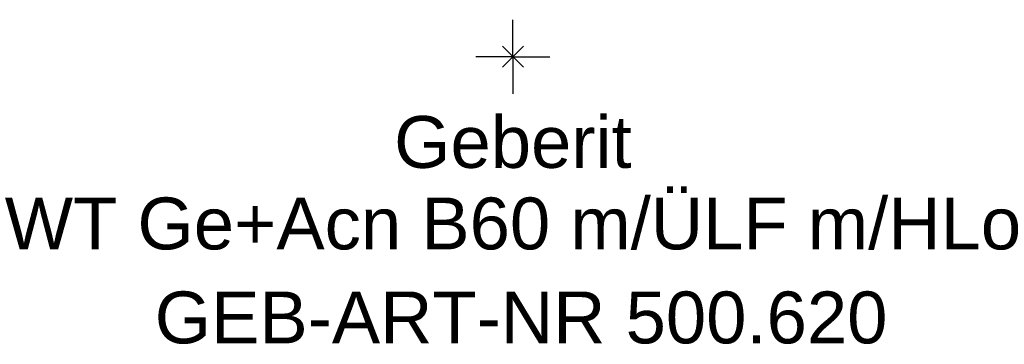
# Model space of a CAD drawing. Header units: millimetres. Extents: x -300 to 300, y -19 to 850.
# Tile 1 of 2: x -33 to 33, y -19 to 2. Entities that reach past the tile are written whole.
import ezdxf
from ezdxf.enums import TextEntityAlignment as Align

# ---------------------------------------------------------------- set-up
doc = ezdxf.new("R2010")
doc.units = ezdxf.units.MM
doc.layers.get('0').update_dxf_attribs({"linetype": 'CONTINUOUS'})
for name, color, linetype, lineweight in [('Arbeitspunkt(DIN)', 7, 'CONTINUOUS', 25), ('GEB-ART-NR', 1, 'CONTINUOUS', 18), ('GEB-BEZUG', 2, 'CONTINUOUS', 25), ('GEB-TEXT', 5, 'CONTINUOUS', 18)]:
    doc.layers.add(name, color=color, linetype=linetype, lineweight=lineweight)
doc.styles.get("Standard").update_dxf_attribs({"font": 'arial.ttf'})

# ---------------------------------------------------------------- blocks, each defined once
blk = doc.blocks.new('Einfügepunkt')
at = {"layer": 'GEB-BEZUG'}
for p, q in [((-0.707, -0.707), (0.707, 0.707)), ((-0.707, 0.707), (0.707, -0.707))]:
    blk.add_line(p, q, dxfattribs=at)

msp = doc.modelspace()

# ---------------------------------------------------------------- linework, layer by layer
at = {"layer": 'Arbeitspunkt(DIN)', "ltscale": 25}
for q in [(0, 2.5), (-2.5, 0), (0, -2.5), (2.5, 0)]:
    msp.add_line((0, 0), q, dxfattribs=at)

# ---------------------------------------------------------------- block references
at = {"ltscale": 25}
msp.add_blockref('Einfügepunkt', (0, 0), dxfattribs=at)

# ---------------------------------------------------------------- texts
at = {"layer": 'GEB-ART-NR'}
msp.add_text('GEB-ART-NR 500.620', height=3.5, dxfattribs=at).set_placement((0.552, -19.343), align=Align.CENTER)
at = {"layer": 'GEB-TEXT'}
for s, p in [('Geberit', (0, -7.5)), ('WT Ge+Acn B60 m/ÜLF m/HLo', (0, -13))]:
    msp.add_text(s, height=3.5, dxfattribs=at).set_placement(p, align=Align.CENTER)

doc.saveas('drawing.dxf')
